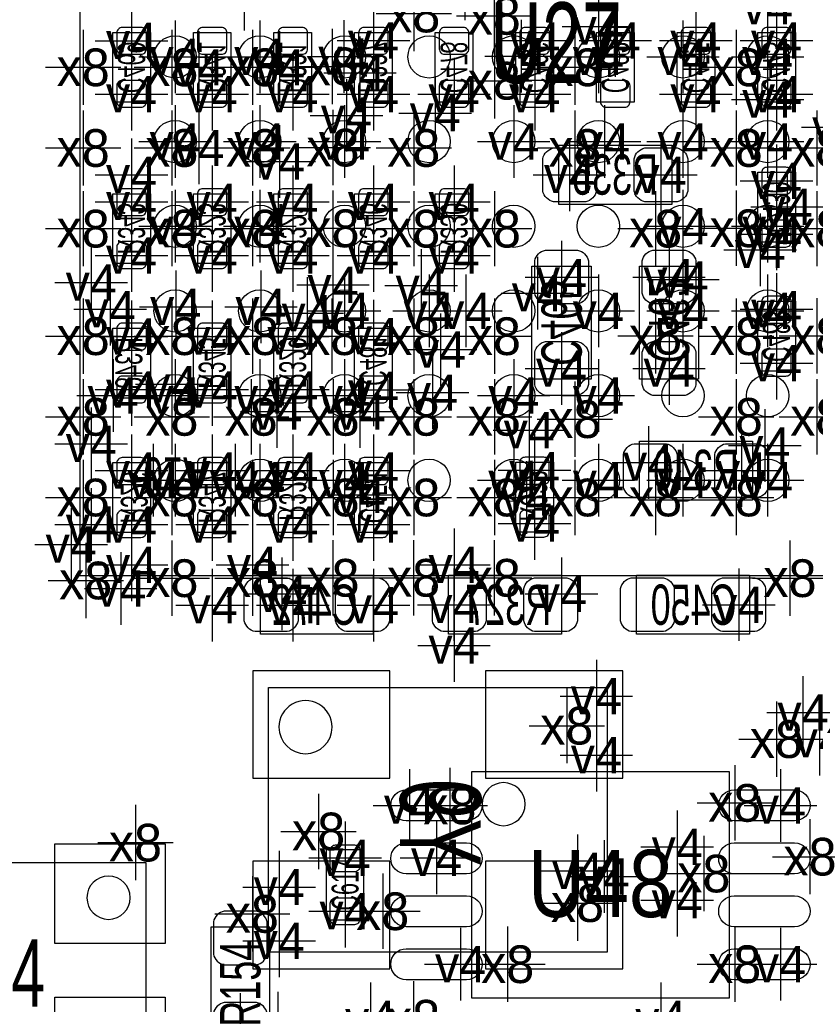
# Model space of a CAD drawing. Extents: x -36 to 384, y -28 to 269.
# Tile 36 of 52: x 29.96 to 37.48, y 26.45 to 35.75. Entities that reach past the tile are written whole.
import ezdxf
from ezdxf.enums import TextEntityAlignment as Align

# ---------------------------------------------------------------- set-up
doc = ezdxf.new("R2010")
doc.units = 0
for name, color, linetype in [('MA_NCLEGEND-1-2', 7, 'CONTINUOUS'), ('MA_NCLEGEND-14-15', 7, 'CONTINUOUS'), ('MA_NCLEGEND-15-16', 7, 'CONTINUOUS'), ('MA_NCLEGEND-2-3', 7, 'CONTINUOUS'), ('MA_NCLEGEND-3-14', 7, 'CONTINUOUS'), ('PG_ASSEMBLY_BOTTOM', 7, 'CONTINUOUS'), ('PG_ASSEMBLY_TOP', 7, 'CONTINUOUS'), ('PIN_BOTTOM', 7, 'CONTINUOUS'), ('PIN_TOP', 7, 'CONTINUOUS'), ('RD_ASSEMBLY_BOTTOM', 7, 'CONTINUOUS'), ('RD_ASSEMBLY_TOP', 7, 'CONTINUOUS')]:
    doc.layers.add(name, color=color, linetype=linetype)

# ---------------------------------------------------------------- blocks, each defined once
blk = doc.blocks.new('FIGURE_CROSS')
for points in [[(0, 0.5), (0, -0.5)], [(-0.5, 0), (0.5, 0)]]:
    blk.add_lwpolyline(points)

msp = doc.modelspace()

# ---------------------------------------------------------------- linework, layer by layer
at = {"layer": 'PG_ASSEMBLY_BOTTOM'}
for points in [[(30.836895, 34.972193), (30.836895, 35.632593), (31.192495, 35.632593), (31.192495, 34.972193), (30.836895, 34.972193)], [(31.598895, 34.972193), (31.598895, 35.632593), (31.954495, 35.632593), (31.954495, 34.972193), (31.598895, 34.972193)], [(32.360895, 34.972193), (32.360895, 35.632593), (32.716495, 35.632593), (32.716495, 34.972193), (32.360895, 34.972193)], [(33.478495, 35.632593), (33.478495, 34.972193), (33.122895, 34.972193), (33.122895, 35.632593), (33.478495, 35.632593)], [(34.240495, 35.632593), (34.240495, 34.972193), (33.884895, 34.972193), (33.884895, 35.632593), (34.240495, 35.632593)], [(34.646895, 34.972193), (34.646895, 35.632593), (35.002495, 35.632593), (35.002495, 34.972193), (34.646895, 34.972193)], [(35.408895, 34.972193), (35.408895, 35.632593), (35.764495, 35.632593), (35.764495, 34.972193), (35.408895, 34.972193)], [(36.170895, 34.972193), (36.170895, 35.632593), (36.526495, 35.632593), (36.526495, 34.972193), (36.170895, 34.972193)], [(36.932895, 34.972193), (36.932895, 35.632593), (37.288495, 35.632593), (37.288495, 34.972193), (36.932895, 34.972193)], [(36.932895, 33.651393), (36.932895, 34.311793), (37.288495, 34.311793), (37.288495, 33.651393), (36.932895, 33.651393)], [(30.836895, 33.448193), (30.836895, 34.108593), (31.192495, 34.108593), (31.192495, 33.448193), (30.836895, 33.448193)], [(31.598895, 33.448193), (31.598895, 34.108593), (31.954495, 34.108593), (31.954495, 33.448193), (31.598895, 33.448193)], [(32.360895, 33.448193), (32.360895, 34.108593), (32.716495, 34.108593), (32.716495, 33.448193), (32.360895, 33.448193)], [(33.122895, 33.448193), (33.122895, 34.108593), (33.478495, 34.108593), (33.478495, 33.448193), (33.122895, 33.448193)], [(33.884895, 33.448193), (33.884895, 34.108593), (34.240495, 34.108593), (34.240495, 33.448193), (33.884895, 33.448193)], [(37.288495, 33.092593), (37.288495, 32.432193), (36.932895, 32.432193), (36.932895, 33.092593), (37.288495, 33.092593)], [(30.836895, 32.178193), (30.836895, 32.838593), (31.192495, 32.838593), (31.192495, 32.178193), (30.836895, 32.178193)], [(31.598895, 32.178193), (31.598895, 32.838593), (31.954495, 32.838593), (31.954495, 32.178193), (31.598895, 32.178193)], [(32.360895, 32.178193), (32.360895, 32.838593), (32.716495, 32.838593), (32.716495, 32.178193), (32.360895, 32.178193)], [(33.122895, 32.178193), (33.122895, 32.838593), (33.478495, 32.838593), (33.478495, 32.178193), (33.122895, 32.178193)], [(31.192495, 31.568593), (31.192495, 30.908193), (30.836895, 30.908193), (30.836895, 31.568593), (31.192495, 31.568593)], [(31.954495, 31.568593), (31.954495, 30.908193), (31.598895, 30.908193), (31.598895, 31.568593), (31.954495, 31.568593)], [(32.716495, 31.568593), (32.716495, 30.908193), (32.360895, 30.908193), (32.360895, 31.568593), (32.716495, 31.568593)], [(33.478495, 31.568593), (33.478495, 30.908193), (33.122895, 30.908193), (33.122895, 31.568593), (33.478495, 31.568593)], [(35.0012, 31.5722), (35.0012, 30.9118), (34.6456, 30.9118), (34.6456, 31.5722), (35.0012, 31.5722)], [(32.309003, 29.44401), (35.508997, 29.44401), (35.508997, 26.94399), (32.309003, 26.94399), (32.309003, 29.44401)]]:
    msp.add_lwpolyline(points, dxfattribs=at)
for points in [[(35.053295, 34.565793), (36.120095, 34.565793), (36.120095, 34.006993), (35.053295, 34.006993)], [(34.799295, 32.355993), (34.799295, 33.422793), (35.358095, 33.422793), (35.358095, 32.355993)], [(36.374095, 33.422793), (36.374095, 32.355993), (35.815295, 32.355993), (35.815295, 33.422793)], [(35.815295, 31.771793), (36.882095, 31.771793), (36.882095, 31.212993), (35.815295, 31.212993)], [(32.2326, 30.5054), (33.2994, 30.5054), (33.2994, 29.9466), (32.2326, 29.9466)], [(35.0774, 29.9466), (34.0106, 29.9466), (34.0106, 30.5054), (35.0774, 30.5054)], [(36.8554, 29.9466), (35.7886, 29.9466), (35.7886, 30.5054), (36.8554, 30.5054)]]:
    msp.add_lwpolyline(points, close=True, dxfattribs=at)
msp.add_lwpolyline([(32.910196, 29.06903, 1), (32.407682, 29.069055, 1), (32.910196, 29.06903)], format="xyb", dxfattribs=at)
at = {"layer": 'PG_ASSEMBLY_TOP'}
for points in [[(39.526718, 39.501293), (30.526507, 39.501293), (30.526507, 30.501006), (39.526718, 30.501006)], [(34.2265, 26.51285), (36.6649, 26.51285), (36.6649, 28.64645), (34.2265, 28.64645)], [(31.1531, 27.788387), (28.6131, 27.788387), (28.6131, 25.756387), (31.1531, 25.756387)], [(32.3215, 26.111987), (32.3215, 27.178787), (31.7627, 27.178787), (31.7627, 26.111987)]]:
    msp.add_lwpolyline(points, close=True, dxfattribs=at)
for points in [[(34.7345, 28.341625, 1), (34.3281, 28.341625, 1), (34.7345, 28.341625)], [(31.002224, 27.458187, 1), (30.592776, 27.458187, 1), (31.002224, 27.458187)]]:
    msp.add_lwpolyline(points, format="xyb", dxfattribs=at)
msp.add_lwpolyline([(33.2105, 27.24945), (33.2105, 27.90985), (32.8549, 27.90985), (32.8549, 27.24945), (33.2105, 27.24945)], dxfattribs=at)
at = {"layer": 'PIN_BOTTOM'}
for points in [[(31.103595, 35.425304, 0.414214), (31.154395, 35.476104), (31.154395, 35.628504, 0.414214), (31.103595, 35.679304), (30.925795, 35.679304, 0.414214), (30.874995, 35.628504), (30.874995, 35.476104, 0.414214), (30.925795, 35.425304)], [(31.865595, 35.425304, 0.414214), (31.916395, 35.476104), (31.916395, 35.628504, 0.414214), (31.865595, 35.679304), (31.687795, 35.679304, 0.414214), (31.636995, 35.628504), (31.636995, 35.476104, 0.414214), (31.687795, 35.425304)], [(32.627595, 35.425304, 0.414214), (32.678395, 35.476104), (32.678395, 35.628504, 0.414214), (32.627595, 35.679304), (32.449795, 35.679304, 0.414214), (32.398995, 35.628504), (32.398995, 35.476104, 0.414214), (32.449795, 35.425304)], [(33.211795, 35.679304, 0.414214), (33.160995, 35.628504), (33.160995, 35.476104, 0.414214), (33.211795, 35.425304), (33.389595, 35.425304, 0.414214), (33.440395, 35.476104), (33.440395, 35.628504, 0.414214), (33.389595, 35.679304)], [(33.973795, 35.679304, 0.414214), (33.922995, 35.628504), (33.922995, 35.476104, 0.414214), (33.973795, 35.425304), (34.151595, 35.425304, 0.414214), (34.202395, 35.476104), (34.202395, 35.628504, 0.414214), (34.151595, 35.679304)], [(34.913595, 35.425304, 0.414214), (34.964395, 35.476104), (34.964395, 35.628504, 0.414214), (34.913595, 35.679304), (34.735795, 35.679304, 0.414214), (34.684995, 35.628504), (34.684995, 35.476104, 0.414214), (34.735795, 35.425304)], [(35.675595, 35.425304, 0.414214), (35.726395, 35.476104), (35.726395, 35.628504, 0.414214), (35.675595, 35.679304), (35.497795, 35.679304, 0.414214), (35.446995, 35.628504), (35.446995, 35.476104, 0.414214), (35.497795, 35.425304)], [(36.437595, 35.425304, 0.414214), (36.488395, 35.476104), (36.488395, 35.628504, 0.414214), (36.437595, 35.679304), (36.259795, 35.679304, 0.414214), (36.208995, 35.628504), (36.208995, 35.476104, 0.414214), (36.259795, 35.425304)], [(37.199595, 35.425304, 0.414214), (37.250395, 35.476104), (37.250395, 35.628504, 0.414214), (37.199595, 35.679304), (37.021795, 35.679304, 0.414214), (36.970995, 35.628504), (36.970995, 35.476104, 0.414214), (37.021795, 35.425304)], [(31.103595, 34.925483, 0.414214), (31.154395, 34.976283), (31.154395, 35.128683, 0.414214), (31.103595, 35.179483), (30.925795, 35.179483, 0.414214), (30.874995, 35.128683), (30.874995, 34.976283, 0.414214), (30.925795, 34.925483)], [(31.865595, 34.925483, 0.414214), (31.916395, 34.976283), (31.916395, 35.128683, 0.414214), (31.865595, 35.179483), (31.687795, 35.179483, 0.414214), (31.636995, 35.128683), (31.636995, 34.976283, 0.414214), (31.687795, 34.925483)], [(32.627595, 34.925483, 0.414214), (32.678395, 34.976283), (32.678395, 35.128683, 0.414214), (32.627595, 35.179483), (32.449795, 35.179483, 0.414214), (32.398995, 35.128683), (32.398995, 34.976283, 0.414214), (32.449795, 34.925483)], [(33.211795, 35.179483, 0.414214), (33.160995, 35.128683), (33.160995, 34.976283, 0.414214), (33.211795, 34.925483), (33.389595, 34.925483, 0.414214), (33.440395, 34.976283), (33.440395, 35.128683, 0.414214), (33.389595, 35.179483)], [(33.973795, 35.179483, 0.414214), (33.922995, 35.128683), (33.922995, 34.976283, 0.414214), (33.973795, 34.925483), (34.151595, 34.925483, 0.414214), (34.202395, 34.976283), (34.202395, 35.128683, 0.414214), (34.151595, 35.179483)], [(34.913595, 34.925483, 0.414214), (34.964395, 34.976283), (34.964395, 35.128683, 0.414214), (34.913595, 35.179483), (34.735795, 35.179483, 0.414214), (34.684995, 35.128683), (34.684995, 34.976283, 0.414214), (34.735795, 34.925483)], [(35.675595, 34.925483, 0.414214), (35.726395, 34.976283), (35.726395, 35.128683, 0.414214), (35.675595, 35.179483), (35.497795, 35.179483, 0.414214), (35.446995, 35.128683), (35.446995, 34.976283, 0.414214), (35.497795, 34.925483)], [(36.437595, 34.925483, 0.414214), (36.488395, 34.976283), (36.488395, 35.128683, 0.414214), (36.437595, 35.179483), (36.259795, 35.179483, 0.414214), (36.208995, 35.128683), (36.208995, 34.976283, 0.414214), (36.259795, 34.925483)], [(37.199595, 34.925483, 0.414214), (37.250395, 34.976283), (37.250395, 35.128683, 0.414214), (37.199595, 35.179483), (37.021795, 35.179483, 0.414214), (36.970995, 35.128683), (36.970995, 34.976283, 0.414214), (37.021795, 34.925483)], [(35.002495, 34.540393), (35.307295, 34.540393, -0.294587), (35.408895, 34.438793), (35.408895, 34.133993, -0.294587), (35.307295, 34.032393), (35.002495, 34.032393, -0.294587), (34.900895, 34.133993), (34.900895, 34.438793, -0.294587)], [(35.866095, 34.540393), (36.170895, 34.540393, -0.294587), (36.272495, 34.438793), (36.272495, 34.133993, -0.294587), (36.170895, 34.032393), (35.866095, 34.032393, -0.294587), (35.764495, 34.133993), (35.764495, 34.438793, -0.294587)], [(37.199595, 34.104504, 0.414214), (37.250395, 34.155304), (37.250395, 34.307704, 0.414214), (37.199595, 34.358504), (37.021795, 34.358504, 0.414214), (36.970995, 34.307704), (36.970995, 34.155304, 0.414214), (37.021795, 34.104504)], [(31.103595, 33.901304, 0.414214), (31.154395, 33.952104), (31.154395, 34.104504, 0.414214), (31.103595, 34.155304), (30.925795, 34.155304, 0.414214), (30.874995, 34.104504), (30.874995, 33.952104, 0.414214), (30.925795, 33.901304)], [(31.865595, 33.901304, 0.414214), (31.916395, 33.952104), (31.916395, 34.104504, 0.414214), (31.865595, 34.155304), (31.687795, 34.155304, 0.414214), (31.636995, 34.104504), (31.636995, 33.952104, 0.414214), (31.687795, 33.901304)], [(32.627595, 33.901304, 0.414214), (32.678395, 33.952104), (32.678395, 34.104504, 0.414214), (32.627595, 34.155304), (32.449795, 34.155304, 0.414214), (32.398995, 34.104504), (32.398995, 33.952104, 0.414214), (32.449795, 33.901304)], [(33.389595, 33.901304, 0.414214), (33.440395, 33.952104), (33.440395, 34.104504, 0.414214), (33.389595, 34.155304), (33.211795, 34.155304, 0.414214), (33.160995, 34.104504), (33.160995, 33.952104, 0.414214), (33.211795, 33.901304)], [(34.151595, 33.901304, 0.414214), (34.202395, 33.952104), (34.202395, 34.104504, 0.414214), (34.151595, 34.155304), (33.973795, 34.155304, 0.414214), (33.922995, 34.104504), (33.922995, 33.952104, 0.414214), (33.973795, 33.901304)], [(37.199595, 33.604683, 0.414214), (37.250395, 33.655483), (37.250395, 33.807883, 0.414214), (37.199595, 33.858683), (37.021795, 33.858683, 0.414214), (36.970995, 33.807883), (36.970995, 33.655483, 0.414214), (37.021795, 33.604683)], [(31.103595, 33.401483, 0.414214), (31.154395, 33.452283), (31.154395, 33.604683, 0.414214), (31.103595, 33.655483), (30.925795, 33.655483, 0.414214), (30.874995, 33.604683), (30.874995, 33.452283, 0.414214), (30.925795, 33.401483)], [(31.865595, 33.401483, 0.414214), (31.916395, 33.452283), (31.916395, 33.604683, 0.414214), (31.865595, 33.655483), (31.687795, 33.655483, 0.414214), (31.636995, 33.604683), (31.636995, 33.452283, 0.414214), (31.687795, 33.401483)], [(32.627595, 33.401483, 0.414214), (32.678395, 33.452283), (32.678395, 33.604683, 0.414214), (32.627595, 33.655483), (32.449795, 33.655483, 0.414214), (32.398995, 33.604683), (32.398995, 33.452283, 0.414214), (32.449795, 33.401483)], [(33.389595, 33.401483, 0.414214), (33.440395, 33.452283), (33.440395, 33.604683, 0.414214), (33.389595, 33.655483), (33.211795, 33.655483, 0.414214), (33.160995, 33.604683), (33.160995, 33.452283, 0.414214), (33.211795, 33.401483)], [(34.151595, 33.401483, 0.414214), (34.202395, 33.452283), (34.202395, 33.604683, 0.414214), (34.151595, 33.655483), (33.973795, 33.655483, 0.414214), (33.922995, 33.604683), (33.922995, 33.452283, 0.414214), (33.973795, 33.401483)], [(34.824695, 33.168793), (34.824695, 33.473593, -0.294587), (34.926295, 33.575193), (35.231095, 33.575193, -0.294587), (35.332695, 33.473593), (35.332695, 33.168793, -0.294587), (35.231095, 33.067193), (34.926295, 33.067193, -0.294587)], [(36.348695, 33.473593), (36.348695, 33.168793, -0.294587), (36.247095, 33.067193), (35.942295, 33.067193, -0.294587), (35.840695, 33.168793), (35.840695, 33.473593, -0.294587), (35.942295, 33.575193), (36.247095, 33.575193, -0.294587)], [(37.021795, 33.139304, 0.414214), (36.970995, 33.088504), (36.970995, 32.936104, 0.414214), (37.021795, 32.885304), (37.199595, 32.885304, 0.414214), (37.250395, 32.936104), (37.250395, 33.088504, 0.414214), (37.199595, 33.139304)], [(31.103595, 32.631304, 0.414214), (31.154395, 32.682104), (31.154395, 32.834504, 0.414214), (31.103595, 32.885304), (30.925795, 32.885304, 0.414214), (30.874995, 32.834504), (30.874995, 32.682104, 0.414214), (30.925795, 32.631304)], [(31.865595, 32.631304, 0.414214), (31.916395, 32.682104), (31.916395, 32.834504, 0.414214), (31.865595, 32.885304), (31.687795, 32.885304, 0.414214), (31.636995, 32.834504), (31.636995, 32.682104, 0.414214), (31.687795, 32.631304)], [(32.627595, 32.631304, 0.414214), (32.678395, 32.682104), (32.678395, 32.834504, 0.414214), (32.627595, 32.885304), (32.449795, 32.885304, 0.414214), (32.398995, 32.834504), (32.398995, 32.682104, 0.414214), (32.449795, 32.631304)], [(33.389595, 32.631304, 0.414214), (33.440395, 32.682104), (33.440395, 32.834504, 0.414214), (33.389595, 32.885304), (33.211795, 32.885304, 0.414214), (33.160995, 32.834504), (33.160995, 32.682104, 0.414214), (33.211795, 32.631304)], [(34.824695, 32.305193), (34.824695, 32.609993, -0.294587), (34.926295, 32.711593), (35.231095, 32.711593, -0.294587), (35.332695, 32.609993), (35.332695, 32.305193, -0.294587), (35.231095, 32.203593), (34.926295, 32.203593, -0.294587)], [(36.348695, 32.609993), (36.348695, 32.305193, -0.294587), (36.247095, 32.203593), (35.942295, 32.203593, -0.294587), (35.840695, 32.305193), (35.840695, 32.609993, -0.294587), (35.942295, 32.711593), (36.247095, 32.711593, -0.294587)], [(37.021795, 32.639483, 0.414214), (36.970995, 32.588683), (36.970995, 32.436283, 0.414214), (37.021795, 32.385483), (37.199595, 32.385483, 0.414214), (37.250395, 32.436283), (37.250395, 32.588683, 0.414214), (37.199595, 32.639483)], [(31.103595, 32.131483, 0.414214), (31.154395, 32.182283), (31.154395, 32.334683, 0.414214), (31.103595, 32.385483), (30.925795, 32.385483, 0.414214), (30.874995, 32.334683), (30.874995, 32.182283, 0.414214), (30.925795, 32.131483)], [(31.865595, 32.131483, 0.414214), (31.916395, 32.182283), (31.916395, 32.334683, 0.414214), (31.865595, 32.385483), (31.687795, 32.385483, 0.414214), (31.636995, 32.334683), (31.636995, 32.182283, 0.414214), (31.687795, 32.131483)], [(32.627595, 32.131483, 0.414214), (32.678395, 32.182283), (32.678395, 32.334683, 0.414214), (32.627595, 32.385483), (32.449795, 32.385483, 0.414214), (32.398995, 32.334683), (32.398995, 32.182283, 0.414214), (32.449795, 32.131483)], [(33.389595, 32.131483, 0.414214), (33.440395, 32.182283), (33.440395, 32.334683, 0.414214), (33.389595, 32.385483), (33.211795, 32.385483, 0.414214), (33.160995, 32.334683), (33.160995, 32.182283, 0.414214), (33.211795, 32.131483)], [(35.764495, 31.746393), (36.069295, 31.746393, -0.294587), (36.170895, 31.644793), (36.170895, 31.339993, -0.294587), (36.069295, 31.238393), (35.764495, 31.238393, -0.294587), (35.662895, 31.339993), (35.662895, 31.644793, -0.294587)], [(36.628095, 31.746393), (36.932895, 31.746393, -0.294587), (37.034495, 31.644793), (37.034495, 31.339993, -0.294587), (36.932895, 31.238393), (36.628095, 31.238393, -0.294587), (36.526495, 31.339993), (36.526495, 31.644793, -0.294587)], [(30.925795, 31.615304, 0.414214), (30.874995, 31.564504), (30.874995, 31.412104, 0.414214), (30.925795, 31.361304), (31.103595, 31.361304, 0.414214), (31.154395, 31.412104), (31.154395, 31.564504, 0.414214), (31.103595, 31.615304)], [(31.687795, 31.615304, 0.414214), (31.636995, 31.564504), (31.636995, 31.412104, 0.414214), (31.687795, 31.361304), (31.865595, 31.361304, 0.414214), (31.916395, 31.412104), (31.916395, 31.564504, 0.414214), (31.865595, 31.615304)], [(32.449795, 31.615304, 0.414214), (32.398995, 31.564504), (32.398995, 31.412104, 0.414214), (32.449795, 31.361304), (32.627595, 31.361304, 0.414214), (32.678395, 31.412104), (32.678395, 31.564504, 0.414214), (32.627595, 31.615304)], [(33.211795, 31.615304, 0.414214), (33.160995, 31.564504), (33.160995, 31.412104, 0.414214), (33.211795, 31.361304), (33.389595, 31.361304, 0.414214), (33.440395, 31.412104), (33.440395, 31.564504, 0.414214), (33.389595, 31.615304)], [(34.7345, 31.618911, 0.414214), (34.6837, 31.568111), (34.6837, 31.415711, 0.414214), (34.7345, 31.364911), (34.9123, 31.364911, 0.414214), (34.9631, 31.415711), (34.9631, 31.568111, 0.414214), (34.9123, 31.618911)], [(30.925795, 31.115483, 0.414214), (30.874995, 31.064683), (30.874995, 30.912283, 0.414214), (30.925795, 30.861483), (31.103595, 30.861483, 0.414214), (31.154395, 30.912283), (31.154395, 31.064683, 0.414214), (31.103595, 31.115483)], [(31.687795, 31.115483, 0.414214), (31.636995, 31.064683), (31.636995, 30.912283, 0.414214), (31.687795, 30.861483), (31.865595, 30.861483, 0.414214), (31.916395, 30.912283), (31.916395, 31.064683, 0.414214), (31.865595, 31.115483)], [(32.449795, 31.115483, 0.414214), (32.398995, 31.064683), (32.398995, 30.912283, 0.414214), (32.449795, 30.861483), (32.627595, 30.861483, 0.414214), (32.678395, 30.912283), (32.678395, 31.064683, 0.414214), (32.627595, 31.115483)], [(33.211795, 31.115483, 0.414214), (33.160995, 31.064683), (33.160995, 30.912283, 0.414214), (33.211795, 30.861483), (33.389595, 30.861483, 0.414214), (33.440395, 30.912283), (33.440395, 31.064683, 0.414214), (33.389595, 31.115483)], [(34.7345, 31.119089, 0.414214), (34.6837, 31.068289), (34.6837, 30.915889, 0.414214), (34.7345, 30.865089), (34.9123, 30.865089, 0.414214), (34.9631, 30.915889), (34.9631, 31.068289, 0.414214), (34.9123, 31.119089)], [(32.1818, 30.48), (32.4866, 30.48, -0.294587), (32.5882, 30.3784), (32.5882, 30.0736, -0.294587), (32.4866, 29.972), (32.1818, 29.972, -0.294587), (32.0802, 30.0736), (32.0802, 30.3784, -0.294587)], [(33.0454, 30.48), (33.3502, 30.48, -0.294587), (33.4518, 30.3784), (33.4518, 30.0736, -0.294587), (33.3502, 29.972), (33.0454, 29.972, -0.294587), (32.9438, 30.0736), (32.9438, 30.3784, -0.294587)], [(34.2646, 29.972), (33.9598, 29.972, -0.294587), (33.8582, 30.0736), (33.8582, 30.3784, -0.294587), (33.9598, 30.48), (34.2646, 30.48, -0.294587), (34.3662, 30.3784), (34.3662, 30.0736, -0.294587)], [(35.1282, 29.972), (34.8234, 29.972, -0.294587), (34.7218, 30.0736), (34.7218, 30.3784, -0.294587), (34.8234, 30.48), (35.1282, 30.48, -0.294587), (35.2298, 30.3784), (35.2298, 30.0736, -0.294587)], [(36.0426, 29.972), (35.7378, 29.972, -0.294587), (35.6362, 30.0736), (35.6362, 30.3784, -0.294587), (35.7378, 30.48), (36.0426, 30.48, -0.294587), (36.1442, 30.3784), (36.1442, 30.0736, -0.294587)], [(36.9062, 29.972), (36.6014, 29.972, -0.294587), (36.4998, 30.0736), (36.4998, 30.3784, -0.294587), (36.6014, 30.48), (36.9062, 30.48, -0.294587), (37.0078, 30.3784), (37.0078, 30.0736, -0.294587)]]:
    msp.add_lwpolyline(points, format="xyb", close=True, dxfattribs=at)
for points in [[(32.161302, 29.601998), (32.161302, 28.585998), (33.456702, 28.585998), (33.456702, 29.601998)], [(34.361298, 29.601998), (34.361298, 28.585998), (35.656698, 28.585998), (35.656698, 29.601998)], [(32.161302, 27.802002), (32.161302, 26.786002), (33.456702, 26.786002), (33.456702, 27.802002)], [(34.361298, 27.802002), (34.361298, 26.786002), (35.656698, 26.786002), (35.656698, 27.802002)]]:
    msp.add_lwpolyline(points, close=True, dxfattribs=at)
at = {"layer": 'PIN_TOP'}
for points in [[(34.181542, 28.183688), (33.610042, 28.183688, -1), (33.610042, 28.475788), (34.181542, 28.475788, -1)], [(37.281358, 28.183688), (36.709858, 28.183688, -1), (36.709858, 28.475788), (37.281358, 28.475788, -1)], [(32.9438, 27.702561, -0.414214), (32.893, 27.753361), (32.893, 27.905761, -0.414214), (32.9438, 27.956561), (33.1216, 27.956561, -0.414214), (33.1724, 27.905761), (33.1724, 27.753361, -0.414214), (33.1216, 27.702561)], [(34.181542, 27.683511), (33.610042, 27.683511, -1), (33.610042, 27.975611), (34.181542, 27.975611, -1)], [(37.281358, 27.683511), (36.709858, 27.683511, -1), (36.709858, 27.975611), (37.281358, 27.975611, -1)], [(32.9438, 27.20274, -0.414214), (32.893, 27.25354), (32.893, 27.40594, -0.414214), (32.9438, 27.45674), (33.1216, 27.45674, -0.414214), (33.1724, 27.40594), (33.1724, 27.25354, -0.414214), (33.1216, 27.20274)], [(34.181542, 27.18369), (33.610042, 27.18369, -1), (33.610042, 27.47579), (34.181542, 27.47579, -1)], [(37.281358, 27.18369), (36.709858, 27.18369, -1), (36.709858, 27.47579), (37.281358, 27.47579, -1)], [(32.2961, 26.924787), (32.2961, 27.229587, 0.294587), (32.1945, 27.331187), (31.8897, 27.331187, 0.294587), (31.7881, 27.229587), (31.7881, 26.924787, 0.294587), (31.8897, 26.823187), (32.1945, 26.823187, 0.294587)], [(34.181542, 26.683513), (33.610042, 26.683513, -1), (33.610042, 26.975613), (34.181542, 26.975613, -1)], [(37.281358, 26.683513), (36.709858, 26.683513, -1), (36.709858, 26.975613), (37.281358, 26.975613, -1)], [(32.2961, 26.061187), (32.2961, 26.365987, 0.294587), (32.1945, 26.467587), (31.8897, 26.467587, 0.294587), (31.7881, 26.365987), (31.7881, 26.061187, 0.294587), (31.8897, 25.959587), (32.1945, 25.959587, 0.294587)]]:
    msp.add_lwpolyline(points, format="xyb", close=True, dxfattribs=at)
for points in [[(31.3309, 27.966187), (31.3309, 27.026387), (30.2895, 27.026387), (30.2895, 27.966187)], [(31.3309, 26.518387), (31.3309, 25.578587), (30.2895, 25.578587), (30.2895, 26.518387)]]:
    msp.add_lwpolyline(points, close=True, dxfattribs=at)
for centre in [(31.426709, 35.401199), (32.226504, 35.401199), (33.026604, 35.401199), (33.826704, 35.401199), (34.626601, 35.401199), (35.426599, 35.401199), (36.226496, 35.401199), (37.026596, 35.401199), (31.426709, 34.601201), (32.226504, 34.601201), (33.026604, 34.601201), (33.826704, 34.601201), (34.626601, 34.601201), (35.426599, 34.601201), (36.226496, 34.601201), (37.026596, 34.601201), (31.426709, 33.801304), (32.226504, 33.801304), (33.026604, 33.801304), (33.826704, 33.801304), (34.626601, 33.801304), (35.426599, 33.801304), (36.226496, 33.801304), (37.026596, 33.801304), (31.426709, 33.001204), (32.226504, 33.001204), (33.026604, 33.001204), (33.826704, 33.001204), (34.626601, 33.001204), (35.426599, 33.001204), (36.226496, 33.001204), (37.026596, 33.001204), (31.426709, 32.201104), (32.226504, 32.201104), (33.026604, 32.201104), (33.826704, 32.201104), (34.626601, 32.201104), (35.426599, 32.201104), (36.226496, 32.201104), (37.026596, 32.201104), (31.426709, 31.401309), (32.226504, 31.401309), (33.026604, 31.401309), (33.826704, 31.401309), (34.626601, 31.401309), (35.426599, 31.401309), (36.226496, 31.401309), (37.026596, 31.401309)]:
    msp.add_circle(centre, 0.2, dxfattribs=at)

# ---------------------------------------------------------------- block references
at = {"layer": 'MA_NCLEGEND-1-2', "xscale": 0.6858, "yscale": 0.6858}
for p in [(31.426607, 35.401199), (32.226504, 35.401199), (33.021803, 35.404501), (34.6964, 35.4076), (35.426599, 35.401199), (36.226496, 35.401199), (37.026596, 35.401199), (31.426607, 34.601099), (32.226504, 34.601099), (33.026604, 34.601099), (34.626499, 34.601099), (35.485095, 34.601099), (36.226496, 34.601099), (37.026596, 34.601099), (31.426607, 33.801304), (32.226504, 33.801304), (36.226496, 33.801304), (37.026596, 33.801304), (30.633695, 33.270393), (31.431713, 33.040295), (32.237909, 33.040803), (33.026604, 33.001204), (33.826704, 33.001204), (35.426599, 33.001204), (36.226496, 33.001204), (37.026596, 33.001204), (33.859495, 32.228993), (31.426607, 32.201104), (32.226504, 32.201104), (33.026604, 32.201104), (34.626499, 32.201104), (35.426599, 32.201104), (30.633695, 31.746393), (31.426607, 31.401182), (32.226504, 31.401182), (33.026604, 31.401182), (34.626499, 31.401182), (35.426599, 31.401182), (36.226496, 31.401182), (37.026596, 31.401182), (30.633695, 30.984393), (31.014695, 30.603393), (32.157695, 30.603393), (34.062695, 30.603393), (31.776695, 30.222393), (32.538695, 30.222393), (33.300695, 30.222393), (34.062695, 29.841393), (37.5158, 28.956), (33.6423, 28.329661), (37.1475, 28.329661), (36.172165, 27.937435), (33.0327, 27.83365), (33.8963, 27.83365), (35.2298, 27.7114), (33.0327, 27.329663), (34.1249, 26.829563), (37.1475, 26.829563), (33.274, 26.3144), (36.0172, 26.3144), (32.0421, 26.213587)]:
    msp.add_blockref('FIGURE_CROSS', p, dxfattribs=at)
at = {"layer": 'MA_NCLEGEND-14-15', "xscale": 0.6858, "yscale": 0.6858}
for p in [(31.014695, 35.552304), (33.300695, 35.556393), (34.824695, 35.556393), (35.586695, 35.556393), (36.348695, 35.556393), (37.110695, 35.556393), (31.014695, 35.048393), (31.776695, 35.048393), (32.538695, 35.048393), (33.300695, 35.048393), (34.824695, 35.048393), (36.348695, 35.048393), (37.110695, 35.048393), (33.884845, 34.870542), (35.154895, 34.286393), (36.018495, 34.286393), (37.110695, 34.231504), (31.014695, 34.032393), (31.776695, 34.032393), (32.538695, 34.032393), (33.300695, 34.032393), (34.062695, 34.032393), (31.014695, 33.524393), (31.776695, 33.524393), (32.538695, 33.524393), (33.300695, 33.524393), (34.062695, 33.524393), (36.957, 33.5788), (33.752003, 33.241971), (35.078695, 33.321193), (36.094695, 33.321193), (30.812664, 33.017562), (32.67395, 32.97875), (37.110695, 33.016393), (37.110695, 32.508393), (35.078695, 32.457593), (36.094695, 32.457593), (31.395695, 32.3088), (31.014695, 32.258483), (31.776695, 32.258483), (32.538695, 32.258483), (33.300695, 32.254393), (35.901503, 31.569381), (31.014695, 31.492393), (31.776695, 31.492393), (32.538695, 31.492393), (33.300695, 31.492393), (34.8234, 31.496), (36.780495, 31.492393), (31.014695, 30.984393), (31.776695, 30.984393), (32.538695, 30.984393), (33.300695, 30.984393), (34.8234, 30.992089), (32.4358, 30.3276), (35.0774, 30.3276), (34.0614, 30.226), (36.7538, 30.226), (35.4076, 29.3624), (37.360835, 29.207435), (35.4076, 28.8036), (35.481235, 27.658035), (32.4104, 27.559), (36.172165, 27.434565), (32.4104, 27.051)]:
    msp.add_blockref('FIGURE_CROSS', p, dxfattribs=at)
at = {"layer": 'MA_NCLEGEND-15-16', "xscale": 0.6858, "yscale": 0.6858}
for p in [(31.014695, 35.552304), (33.300695, 35.556393), (34.824695, 35.556393), (35.586695, 35.556393), (36.348695, 35.556393), (37.110695, 35.556393), (31.014695, 35.048393), (31.776695, 35.048393), (32.538695, 35.048393), (33.300695, 35.048393), (34.062695, 35.048393), (34.824695, 35.048393), (36.348695, 35.048393), (37.110695, 35.048393), (35.154895, 34.286393), (36.018495, 34.286393), (37.110695, 34.231504), (31.014695, 34.032393), (31.776695, 34.032393), (32.538695, 34.032393), (33.300695, 34.032393), (34.062695, 34.032393), (37.110695, 33.727593), (31.014695, 33.524393), (31.776695, 33.524393), (32.538695, 33.524393), (33.300695, 33.524393), (34.062695, 33.524393), (35.078695, 33.321193), (36.094695, 33.321193), (37.110695, 33.016393), (31.014695, 32.758304), (31.776695, 32.758304), (32.538695, 32.758304), (33.300695, 32.762393), (37.110695, 32.508393), (35.078695, 32.457593), (36.094695, 32.457593), (31.014695, 32.258483), (31.776695, 32.258483), (32.538695, 32.258483), (33.300695, 32.254393), (35.901503, 31.569381), (31.014695, 31.492393), (31.776695, 31.492393), (32.538695, 31.492393), (33.300695, 31.492393), (34.8234, 31.496), (36.780495, 31.492393), (31.014695, 30.984393), (31.776695, 30.984393), (32.538695, 30.984393), (33.300695, 30.984393), (34.8234, 30.992089), (32.4358, 30.3276), (35.0774, 30.3276), (34.0614, 30.226), (36.7538, 30.226), (35.4076, 29.3624), (35.4076, 28.8036), (32.4104, 27.559), (32.4104, 27.051)]:
    msp.add_blockref('FIGURE_CROSS', p, dxfattribs=at)
at = {"layer": 'MA_NCLEGEND-2-3', "xscale": 0.6858, "yscale": 0.6858}
for p in [(34.164295, 36.089793), (32.0802, 35.9918), (35.426599, 35.941), (37.026596, 35.878694), (35.426599, 35.687), (34.6964, 35.4076), (36.226496, 35.401199), (31.649695, 35.302393), (32.411695, 35.302393), (33.173695, 35.251593), (37.026596, 34.997593), (33.0454, 34.8488), (37.689511, 34.738285), (31.649695, 34.540393), (34.626499, 34.601099), (35.485095, 34.601099), (36.226496, 34.601099), (32.411695, 34.413393), (31.014695, 34.286393), (37.210746, 33.985454), (36.226496, 33.801304), (32.9184, 33.2486), (36.226496, 33.2994), (34.850095, 33.168793), (31.431713, 33.040295), (32.237909, 33.040803), (34.174405, 33.001204), (37.026596, 33.001204), (33.935695, 32.635393), (33.859495, 32.228993), (30.83941, 32.201104), (32.386295, 32.051193), (33.173695, 32.051193), (34.773895, 31.873393), (37.001196, 31.728893), (31.217895, 31.401182), (31.994805, 31.401182), (35.426599, 31.401182), (36.226496, 31.401182), (33.173695, 31.263793), (34.748495, 31.238393), (30.444338, 30.795036), (30.9118, 30.3784), (37.5158, 28.956), (33.6423, 28.329661), (37.1475, 28.329661), (36.172165, 27.937435), (33.0327, 27.83365), (33.8963, 27.83365), (35.2298, 27.7114), (33.0327, 27.329663), (34.1249, 26.829563), (37.1475, 26.829563), (33.274, 26.3144), (32.0421, 26.213587)]:
    msp.add_blockref('FIGURE_CROSS', p, dxfattribs=at)
at = {"layer": 'MA_NCLEGEND-3-14', "xscale": 0.7112, "yscale": 0.7112}
for p in [(33.681695, 35.810393), (34.4424, 35.7886), (30.557495, 35.302393), (31.395695, 35.302393), (32.157695, 35.302393), (32.911009, 35.311004), (35.205695, 35.302393), (36.729695, 35.302393), (34.443695, 35.175393), (30.557495, 34.540393), (31.395695, 34.540393), (32.157695, 34.540393), (32.9184, 34.544), (33.681695, 34.540393), (35.205695, 34.540393), (36.729695, 34.540393), (37.491695, 34.540393), (32.9184, 33.782), (36.7284, 33.782), (30.557495, 33.778393), (31.395695, 33.778393), (32.157695, 33.778393), (33.681695, 33.778393), (34.443695, 33.778393), (35.967695, 33.778393), (37.491695, 33.778393), (30.557495, 32.762393), (31.395695, 32.762393), (32.157695, 32.762393), (32.906995, 32.762393), (33.681695, 32.762393), (34.443695, 32.762393), (35.967518, 32.766457), (36.729695, 32.762393), (37.4904, 32.766), (30.557495, 32.000393), (31.395695, 32.000393), (32.144995, 32.000393), (32.919695, 32.000393), (33.681695, 32.000393), (34.443695, 32.000393), (35.2044, 31.9786), (36.729695, 32.000393), (37.491695, 32.000393), (30.557495, 31.238393), (31.395695, 31.238393), (32.157695, 31.238393), (32.919695, 31.238393), (33.681695, 31.238393), (34.443695, 31.238393), (35.205695, 31.238393), (35.967695, 31.238393), (36.729695, 31.238393), (30.5816, 30.4546), (31.395695, 30.476393), (32.157695, 30.476393), (32.9184, 30.48), (33.6804, 30.48), (34.4424, 30.48), (37.237695, 30.476393), (35.1282, 29.083), (37.1094, 28.956), (34.0233, 28.329661), (36.7157, 28.353563), (32.782688, 28.083662), (31.0515, 27.9781), (37.4269, 27.845563), (36.4236, 27.686), (35.2298, 27.4066), (32.1564, 27.305), (33.3883, 27.329663), (34.5694, 26.829563), (36.7157, 26.829563), (33.6804, 26.3144), (32.3977, 26.213587)]:
    msp.add_blockref('FIGURE_CROSS', p, dxfattribs=at)

# ---------------------------------------------------------------- texts
at = {"layer": 'MA_NCLEGEND-1-2'}
for p in [(31.426607, 35.401199), (32.226504, 35.401199), (33.021803, 35.404501), (34.6964, 35.4076), (35.426599, 35.401199), (36.226496, 35.401199), (37.026596, 35.401199), (31.426607, 34.601099), (32.226504, 34.601099), (33.026604, 34.601099), (34.626499, 34.601099), (35.485095, 34.601099), (36.226496, 34.601099), (37.026596, 34.601099), (31.426607, 33.801304), (32.226504, 33.801304), (36.226496, 33.801304), (37.026596, 33.801304), (30.633695, 33.270393), (31.431713, 33.040295), (32.237909, 33.040803), (33.026604, 33.001204), (33.826704, 33.001204), (35.426599, 33.001204), (36.226496, 33.001204), (37.026596, 33.001204), (31.426607, 32.201104), (32.226504, 32.201104), (33.026604, 32.201104), (33.859495, 32.228993), (34.626499, 32.201104), (35.426599, 32.201104), (30.633695, 31.746393), (31.426607, 31.401182), (32.226504, 31.401182), (33.026604, 31.401182), (34.626499, 31.401182), (35.426599, 31.401182), (36.226496, 31.401182), (37.026596, 31.401182), (30.633695, 30.984393), (31.014695, 30.603393), (32.157695, 30.603393), (34.062695, 30.603393), (31.776695, 30.222393), (32.538695, 30.222393), (33.300695, 30.222393), (34.062695, 29.841393), (37.5158, 28.956), (33.6423, 28.329661), (37.1475, 28.329661), (36.172165, 27.937435), (33.0327, 27.83365), (33.8963, 27.83365), (35.2298, 27.7114), (33.0327, 27.329663), (34.1249, 26.829563), (37.1475, 26.829563), (33.274, 26.3144), (36.0172, 26.3144)]:
    msp.add_text('v4', height=0.3429, dxfattribs=at).set_placement(p, align=Align.MIDDLE_CENTER)
at = {"layer": 'MA_NCLEGEND-14-15'}
for p in [(31.014695, 35.552304), (33.300695, 35.556393), (34.824695, 35.556393), (35.586695, 35.556393), (36.348695, 35.556393), (37.110695, 35.556393), (31.014695, 35.048393), (31.776695, 35.048393), (32.538695, 35.048393), (33.300695, 35.048393), (34.824695, 35.048393), (36.348695, 35.048393), (37.110695, 35.048393), (33.884845, 34.870542), (35.154895, 34.286393), (36.018495, 34.286393), (37.110695, 34.231504), (31.014695, 34.032393), (31.776695, 34.032393), (32.538695, 34.032393), (33.300695, 34.032393), (34.062695, 34.032393), (31.014695, 33.524393), (31.776695, 33.524393), (32.538695, 33.524393), (33.300695, 33.524393), (34.062695, 33.524393), (36.957, 33.5788), (35.078695, 33.321193), (36.094695, 33.321193), (33.752003, 33.241971), (30.812664, 33.017562), (32.67395, 32.97875), (37.110695, 33.016393), (37.110695, 32.508393), (35.078695, 32.457593), (36.094695, 32.457593), (31.395695, 32.3088), (31.014695, 32.258483), (31.776695, 32.258483), (32.538695, 32.258483), (33.300695, 32.254393), (35.901503, 31.569381), (31.014695, 31.492393), (31.776695, 31.492393), (32.538695, 31.492393), (33.300695, 31.492393), (34.8234, 31.496), (36.780495, 31.492393), (34.8234, 30.992089), (31.014695, 30.984393), (31.776695, 30.984393), (32.538695, 30.984393), (33.300695, 30.984393), (32.4358, 30.3276), (35.0774, 30.3276), (34.0614, 30.226), (36.7538, 30.226), (35.4076, 29.3624), (37.360835, 29.207435), (35.4076, 28.8036), (35.481235, 27.658035), (32.4104, 27.559), (36.172165, 27.434565), (32.4104, 27.051)]:
    msp.add_text('v4', height=0.3429, dxfattribs=at).set_placement(p, align=Align.MIDDLE_CENTER)
at = {"layer": 'MA_NCLEGEND-15-16'}
for p in [(31.014695, 35.552304), (33.300695, 35.556393), (34.824695, 35.556393), (35.586695, 35.556393), (36.348695, 35.556393), (37.110695, 35.556393), (31.014695, 35.048393), (31.776695, 35.048393), (32.538695, 35.048393), (33.300695, 35.048393), (34.062695, 35.048393), (34.824695, 35.048393), (36.348695, 35.048393), (37.110695, 35.048393), (35.154895, 34.286393), (36.018495, 34.286393), (37.110695, 34.231504), (31.014695, 34.032393), (31.776695, 34.032393), (32.538695, 34.032393), (33.300695, 34.032393), (34.062695, 34.032393), (37.110695, 33.727593), (31.014695, 33.524393), (31.776695, 33.524393), (32.538695, 33.524393), (33.300695, 33.524393), (34.062695, 33.524393), (35.078695, 33.321193), (36.094695, 33.321193), (37.110695, 33.016393), (31.014695, 32.758304), (31.776695, 32.758304), (32.538695, 32.758304), (33.300695, 32.762393), (37.110695, 32.508393), (35.078695, 32.457593), (36.094695, 32.457593), (31.014695, 32.258483), (31.776695, 32.258483), (32.538695, 32.258483), (33.300695, 32.254393), (35.901503, 31.569381), (31.014695, 31.492393), (31.776695, 31.492393), (32.538695, 31.492393), (33.300695, 31.492393), (34.8234, 31.496), (36.780495, 31.492393), (34.8234, 30.992089), (31.014695, 30.984393), (31.776695, 30.984393), (32.538695, 30.984393), (33.300695, 30.984393), (32.4358, 30.3276), (35.0774, 30.3276), (34.0614, 30.226), (36.7538, 30.226), (35.4076, 29.3624), (35.4076, 28.8036), (32.4104, 27.559), (32.4104, 27.051)]:
    msp.add_text('v4', height=0.3429, dxfattribs=at).set_placement(p, align=Align.MIDDLE_CENTER)
at = {"layer": 'MA_NCLEGEND-2-3'}
for p in [(37.026596, 35.878694), (35.426599, 35.687), (34.6964, 35.4076), (36.226496, 35.401199), (31.649695, 35.302393), (32.411695, 35.302393), (33.173695, 35.251593), (37.026596, 34.997593), (33.0454, 34.8488), (37.689511, 34.738285), (31.649695, 34.540393), (34.626499, 34.601099), (35.485095, 34.601099), (36.226496, 34.601099), (32.411695, 34.413393), (31.014695, 34.286393), (37.210746, 33.985454), (36.226496, 33.801304), (32.9184, 33.2486), (36.226496, 33.2994), (34.850095, 33.168793), (31.431713, 33.040295), (32.237909, 33.040803), (34.174405, 33.001204), (37.026596, 33.001204), (33.935695, 32.635393), (30.83941, 32.201104), (33.859495, 32.228993), (32.386295, 32.051193), (33.173695, 32.051193), (34.773895, 31.873393), (37.001196, 31.728893), (31.217895, 31.401182), (31.994805, 31.401182), (35.426599, 31.401182), (36.226496, 31.401182), (33.173695, 31.263793), (34.748495, 31.238393), (30.444338, 30.795036), (30.9118, 30.3784), (37.5158, 28.956), (33.6423, 28.329661), (37.1475, 28.329661), (36.172165, 27.937435), (33.0327, 27.83365), (33.8963, 27.83365), (35.2298, 27.7114), (33.0327, 27.329663), (34.1249, 26.829563), (37.1475, 26.829563), (33.274, 26.3144)]:
    msp.add_text('v4', height=0.3429, dxfattribs=at).set_placement(p, align=Align.MIDDLE_CENTER)
at = {"layer": 'MA_NCLEGEND-3-14'}
for p in [(33.681695, 35.810393), (34.4424, 35.7886), (30.557495, 35.302393), (31.395695, 35.302393), (32.157695, 35.302393), (32.911009, 35.311004), (35.205695, 35.302393), (36.729695, 35.302393), (34.443695, 35.175393), (30.557495, 34.540393), (31.395695, 34.540393), (32.157695, 34.540393), (32.9184, 34.544), (33.681695, 34.540393), (35.205695, 34.540393), (36.729695, 34.540393), (37.491695, 34.540393), (30.557495, 33.778393), (31.395695, 33.778393), (32.157695, 33.778393), (32.9184, 33.782), (33.681695, 33.778393), (34.443695, 33.778393), (35.967695, 33.778393), (36.7284, 33.782), (37.491695, 33.778393), (30.557495, 32.762393), (31.395695, 32.762393), (32.157695, 32.762393), (32.906995, 32.762393), (33.681695, 32.762393), (34.443695, 32.762393), (35.967518, 32.766457), (36.729695, 32.762393), (37.4904, 32.766), (30.557495, 32.000393), (31.395695, 32.000393), (32.144995, 32.000393), (32.919695, 32.000393), (33.681695, 32.000393), (34.443695, 32.000393), (35.2044, 31.9786), (36.729695, 32.000393), (37.491695, 32.000393), (30.557495, 31.238393), (31.395695, 31.238393), (32.157695, 31.238393), (32.919695, 31.238393), (33.681695, 31.238393), (34.443695, 31.238393), (35.205695, 31.238393), (35.967695, 31.238393), (36.729695, 31.238393), (30.5816, 30.4546), (31.395695, 30.476393), (32.157695, 30.476393), (32.9184, 30.48), (33.6804, 30.48), (34.4424, 30.48), (37.237695, 30.476393), (35.1282, 29.083), (37.1094, 28.956), (34.0233, 28.329661), (36.7157, 28.353563), (32.782688, 28.083662), (31.0515, 27.9781), (37.4269, 27.845563), (36.4236, 27.686), (35.2298, 27.4066), (32.1564, 27.305), (33.3883, 27.329663), (34.5694, 26.829563), (36.7157, 26.829563), (33.6804, 26.3144)]:
    msp.add_text('x8', height=0.3556, dxfattribs=at).set_placement(p, align=Align.MIDDLE_CENTER)
at = {"layer": 'PG_ASSEMBLY_TOP', "width": 0.666667}
msp.add_text('A10', height=0.381, rotation=180, dxfattribs=at).set_placement((31.426607, 31.617082), align=Align.CENTER)
at = {"layer": 'RD_ASSEMBLY_BOTTOM', "text_generation_flag": 2}
for s, height, rotation, width, p in [('C478', 0.254, 270, 0.6, (33.935695, 35.302393)), ('C466', 0.254, 270, 0.6, (34.697695, 35.302393)), ('C469', 0.254, 270, 0.6, (30.887695, 35.302393)), ('R341', 0.254, 270, 0.6, (31.649695, 35.302393)), ('R331', 0.254, 270, 0.6, (32.411695, 35.302393)), ('R337', 0.254, 270, 0.6, (33.173695, 35.302393)), ('C482', 0.254, 270, 0.6, (35.459695, 35.302393)), ('C455', 0.254, 270, 0.6, (36.221695, 35.302393)), ('C473', 0.254, 270, 0.6, (36.983695, 35.302393)), ('C430', 0.254, 270, 0.6, (36.983695, 33.981593)), ('R343', 0.254, 270, 0.6, (30.887695, 33.778393)), ('R323', 0.254, 270, 0.6, (31.649695, 33.778393)), ('R321', 0.254, 270, 0.6, (32.411695, 33.778393)), ('R346', 0.254, 270, 0.6, (33.173695, 33.778393)), ('R330', 0.254, 270, 0.6, (33.935695, 33.778393)), ('C465', 0.381, 270, 0.666667, (34.888195, 32.889393)), ('C462', 0.381, 270, 0.666667, (35.904195, 32.914793)), ('C483', 0.254, 270, 0.6, (36.983695, 32.762393)), ('C481', 0.254, 270, 0.6, (33.1724, 32.5374)), ('R348', 0.254, 90, 0.6, (31.116295, 32.508393)), ('R345', 0.254, 270, 0.6, (31.649695, 32.508393)), ('R329', 0.254, 270, 0.6, (32.4104, 32.512)), ('R326', 0.254, 270, 0.6, (30.913095, 31.238393)), ('R347', 0.254, 270, 0.6, (31.649695, 31.238393)), ('R328', 0.254, 270, 0.6, (32.411695, 31.263793)), ('C454', 0.254, 270, 0.6, (33.173695, 31.238393)), ('R322', 0.254, 270, 0.6, (34.68878, 31.2547)), ('Y9', 0.762, 270, 0.666667, (33.5534, 28.1686))]:
    msp.add_text(s, height=height, rotation=rotation, dxfattribs=dict(at, width=width)).set_placement(p, align=Align.CENTER)
at = {"layer": 'RD_ASSEMBLY_BOTTOM', "text_generation_flag": 2, "width": 0.666667}
for s, p in [('R335', (35.5854, 34.0995)), ('R340', (36.34994, 31.30804)), ('C472', (32.74568, 30.0355)), ('R327', (34.57448, 30.0355)), ('C450', (36.32708, 30.0355))]:
    msp.add_text(s, height=0.381, dxfattribs=at).set_placement(p, align=Align.CENTER)
at = {"layer": 'RD_ASSEMBLY_TOP'}
for s, height, width, p in [('U27', 0.762, 0.666667, (35.0266, 35.1536)), ('U48', 0.635, 0.8784, (35.4457, 27.27485)), ('Y4', 0.635, 0.68, (29.845, 26.4287))]:
    msp.add_text(s, height=height, dxfattribs=dict(at, width=width)).set_placement(p, align=Align.CENTER)
for s, height, width, p in [('C617', 0.254, 0.6, (33.1597, 27.57965)), ('R154', 0.381, 0.666667, (32.2326, 26.645387))]:
    msp.add_text(s, height=height, rotation=90, dxfattribs=dict(at, width=width)).set_placement(p, align=Align.CENTER)

doc.saveas('drawing.dxf')
